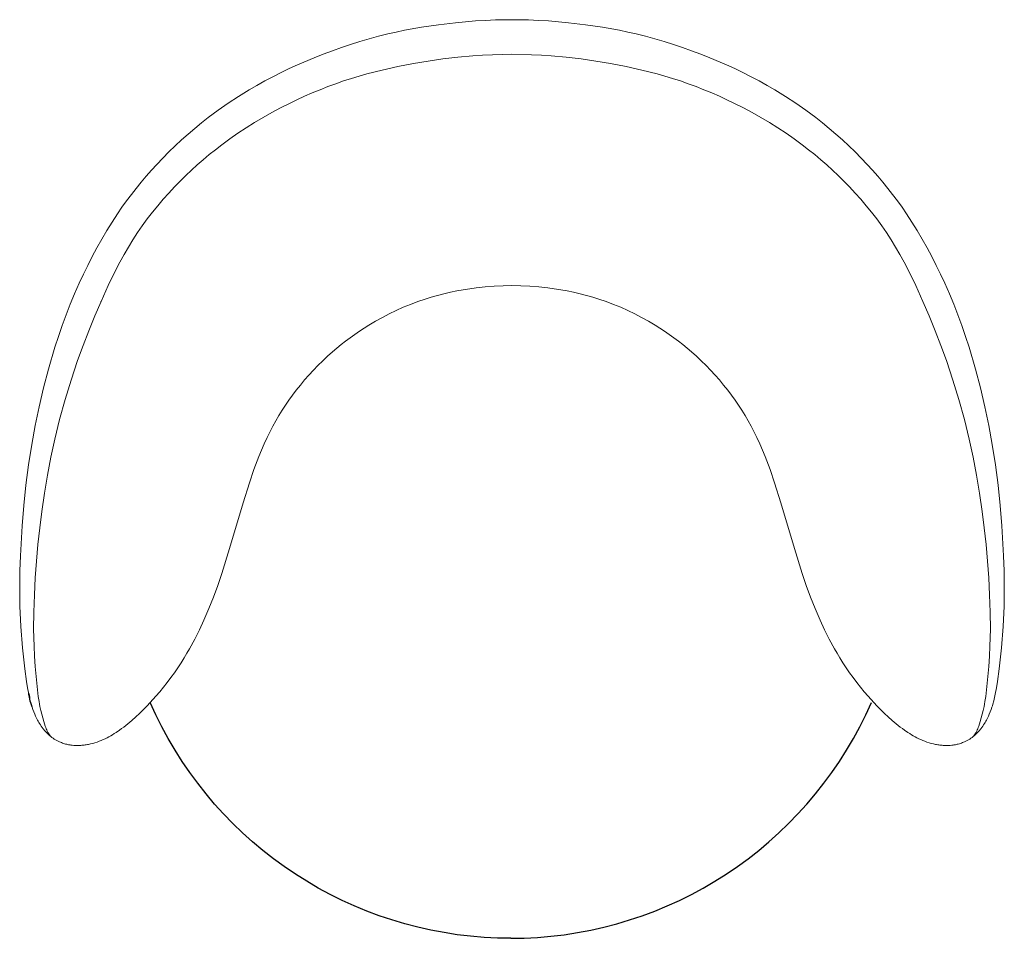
# Model space of a CAD drawing. Header units: millimetres. Extents: x 4566 to 6702, y -5050 to -3071.
# Tile 2 of 4: x 5829 to 6702, y -5050 to -4236. Entities that reach past the tile are written whole.
import ezdxf

# ---------------------------------------------------------------- set-up
doc = ezdxf.new("R2010")
doc.units = ezdxf.units.MM
doc.header["$MEASUREMENT"] = 0
doc.layers.add('Default', color=7, linetype='Continuous', lineweight=18, true_color=0x000000)
doc.layers.add('Make2D$visible$Curves', color=7, linetype='Continuous', true_color=0x000000)

msp = doc.modelspace()

# ---------------------------------------------------------------- linework, layer by layer
at = {"layer": 'Default'}
for p, q in [((6200.24, -4240.47), (6215.34, -4238.68)), ((6215.34, -4238.68), (6233.01, -4237.12)), ((6233.01, -4237.12), (6241.86, -4236.58)), ((6241.86, -4236.58), (6250.72, -4236.21)), ((6250.72, -4236.21), (6265.34, -4236.01)), ((6279.96, -4236.21), (6265.34, -4236.01)), ((6288.82, -4236.58), (6279.96, -4236.21)), ((6297.67, -4237.12), (6288.82, -4236.58)), ((6315.34, -4238.68), (6297.67, -4237.12)), ((6330.45, -4240.47), (6315.34, -4238.68)), ((6147.04, -4250.67), (6155.36, -4248.61)), ((6155.36, -4248.61), (6162.77, -4246.93)), ((6162.77, -4246.93), (6170.22, -4245.39)), ((6170.22, -4245.39), (6185.18, -4242.69)), ((6185.18, -4242.69), (6200.24, -4240.47)), ((6345.5, -4242.69), (6330.45, -4240.47)), ((6360.47, -4245.39), (6345.5, -4242.69)), ((6367.91, -4246.93), (6360.47, -4245.39)), ((6375.33, -4248.61), (6367.91, -4246.93)), ((6383.64, -4250.67), (6375.33, -4248.61)), ((6122.36, -4257.87), (6130.54, -4255.3)), ((6130.54, -4255.3), (6138.77, -4252.9)), ((6138.77, -4252.9), (6147.04, -4250.67)), ((6391.92, -4252.9), (6383.64, -4250.67)), ((6400.14, -4255.3), (6391.92, -4252.9)), ((6408.32, -4257.87), (6400.14, -4255.3)), ((6098.13, -4266.5), (6106.15, -4263.47)), ((6106.15, -4263.47), (6114.23, -4260.59)), ((6114.23, -4260.59), (6122.36, -4257.87)), ((6416.45, -4260.59), (6408.32, -4257.87)), ((6424.53, -4263.47), (6416.45, -4260.59)), ((6432.56, -4266.5), (6424.53, -4263.47)), ((6075.31, -4276.03), (6090.16, -4269.67)), ((6090.16, -4269.67), (6098.13, -4266.5)), ((6191.04, -4272.67), (6177.95, -4274.87)), ((6204.17, -4270.79), (6191.04, -4272.67)), ((6217.35, -4269.25), (6204.17, -4270.79)), ((6230.56, -4268.06), (6217.35, -4269.25)), ((6239.25, -4267.48), (6230.56, -4268.06)), ((6247.94, -4267.06), (6239.25, -4267.48)), ((6265.34, -4266.67), (6247.94, -4267.06)), ((6265.34, -4266.67), (6282.74, -4267.06)), ((6282.74, -4267.06), (6291.44, -4267.48)), ((6291.44, -4267.48), (6300.12, -4268.06)), ((6300.12, -4268.06), (6313.33, -4269.25)), ((6313.33, -4269.25), (6326.51, -4270.79)), ((6326.51, -4270.79), (6339.64, -4272.67)), ((6339.64, -4272.67), (6352.73, -4274.87)), ((6440.53, -4269.67), (6432.56, -4266.5)), ((6455.37, -4276.03), (6440.53, -4269.67)), ((6053.5, -4286.53), (6060.7, -4282.9)), ((6060.7, -4282.9), (6067.97, -4279.4)), ((6067.97, -4279.4), (6075.31, -4276.03)), ((6150.36, -4280.6), (6136.71, -4284.09)), ((6164.11, -4277.54), (6150.36, -4280.6)), ((6177.95, -4274.87), (6164.11, -4277.54)), ((6352.73, -4274.87), (6366.57, -4277.54)), ((6366.57, -4277.54), (6380.32, -4280.6)), ((6380.32, -4280.6), (6393.97, -4284.09)), ((6462.71, -4279.4), (6455.37, -4276.03)), ((6469.98, -4282.9), (6462.71, -4279.4)), ((6477.18, -4286.53), (6469.98, -4282.9)), ((6039.31, -4294.22), (6046.37, -4290.31)), ((6046.37, -4290.31), (6053.5, -4286.53)), ((6116.15, -4290.34), (6109.14, -4292.76)), ((6123.2, -4288.05), (6116.15, -4290.34)), ((6129.94, -4286.01), (6123.2, -4288.05)), ((6136.71, -4284.09), (6129.94, -4286.01)), ((6393.97, -4284.09), (6400.74, -4286.01)), ((6400.74, -4286.01), (6407.48, -4288.05)), ((6407.48, -4288.05), (6414.54, -4290.34)), ((6414.54, -4290.34), (6421.55, -4292.76)), ((6484.31, -4290.31), (6477.18, -4286.53)), ((6491.37, -4294.22), (6484.31, -4290.31)), ((6023.06, -4303.99), (6032.34, -4298.28)), ((6032.34, -4298.28), (6039.31, -4294.22)), ((6088.4, -4300.87), (6081.59, -4303.84)), ((6095.26, -4298.03), (6088.4, -4300.87)), ((6102.17, -4295.33), (6095.26, -4298.03)), ((6109.14, -4292.76), (6102.17, -4295.33)), ((6421.55, -4292.76), (6428.51, -4295.33)), ((6428.51, -4295.33), (6435.42, -4298.03)), ((6435.42, -4298.03), (6442.28, -4300.87)), ((6442.28, -4300.87), (6449.09, -4303.84)), ((6498.34, -4298.28), (6491.37, -4294.22)), ((6507.62, -4303.99), (6498.34, -4298.28)), ((6013.94, -4309.97), (6023.06, -4303.99)), ((6074.84, -4306.93), (6068.15, -4310.15)), ((6081.59, -4303.84), (6074.84, -4306.93)), ((6449.09, -4303.84), (6455.84, -4306.93)), ((6455.84, -4306.93), (6462.53, -4310.15)), ((6516.74, -4309.97), (6507.62, -4303.99)), ((5996.26, -4322.72), (6005.01, -4316.21)), ((6005.01, -4316.21), (6013.94, -4309.97)), ((6052.51, -4318.29), (6044.84, -4322.63)), ((6060.29, -4314.14), (6052.51, -4318.29)), ((6068.15, -4310.15), (6060.29, -4314.14)), ((6462.53, -4310.15), (6470.39, -4314.14)), ((6470.39, -4314.14), (6478.17, -4318.29)), ((6478.17, -4318.29), (6485.84, -4322.63)), ((6525.67, -4316.21), (6516.74, -4309.97)), ((6534.42, -4322.72), (6525.67, -4316.21)), ((5990.19, -4327.49), (5996.26, -4322.72)), ((6037.27, -4327.14), (6029.8, -4331.82)), ((6044.84, -4322.63), (6037.27, -4327.14)), ((6485.84, -4322.63), (6493.42, -4327.14)), ((6493.42, -4327.14), (6500.88, -4331.82)), ((6540.49, -4327.49), (6534.42, -4322.72)), ((5978.37, -4337.41), (5984.23, -4332.38)), ((5984.23, -4332.38), (5990.19, -4327.49)), ((6029.8, -4331.82), (6022.46, -4336.68)), ((6500.88, -4331.82), (6508.22, -4336.68)), ((6546.45, -4332.38), (6540.49, -4327.49)), ((6552.32, -4337.41), (6546.45, -4332.38)), ((5966.96, -4347.82), (5972.61, -4342.55)), ((5972.61, -4342.55), (5978.37, -4337.41)), ((6015.23, -4341.72), (6008.14, -4346.94)), ((6022.46, -4336.68), (6015.23, -4341.72)), ((6508.22, -4336.68), (6515.45, -4341.72)), ((6515.45, -4341.72), (6522.54, -4346.94)), ((6558.07, -4342.55), (6552.32, -4337.41)), ((6563.72, -4347.82), (6558.07, -4342.55)), ((5956, -4358.69), (5961.42, -4353.2)), ((5961.42, -4353.2), (5966.96, -4347.82)), ((6002.6, -4351.21), (5997.14, -4355.59)), ((6008.14, -4346.94), (6002.6, -4351.21)), ((6522.54, -4346.94), (6528.08, -4351.21)), ((6528.08, -4351.21), (6533.54, -4355.59)), ((6569.26, -4353.2), (6563.72, -4347.82)), ((6574.68, -4358.69), (6569.26, -4353.2)), ((5950.68, -4364.29), (5956, -4358.69)), ((5991.78, -4360.09), (5986.5, -4364.69)), ((5997.14, -4355.59), (5991.78, -4360.09)), ((6533.54, -4355.59), (6538.9, -4360.09)), ((6538.9, -4360.09), (6544.18, -4364.69)), ((6580, -4364.29), (6574.68, -4358.69)), ((5941.33, -4374.73), (5945.96, -4369.47)), ((5945.96, -4369.47), (5950.68, -4364.29)), ((5981.33, -4369.4), (5976.24, -4374.21)), ((5986.5, -4364.69), (5981.33, -4369.4)), ((6544.18, -4364.69), (6549.36, -4369.4)), ((6549.36, -4369.4), (6554.44, -4374.21)), ((6584.72, -4369.47), (6580, -4364.29)), ((6589.35, -4374.73), (6584.72, -4369.47)), ((5936.81, -4380.07), (5941.33, -4374.73)), ((5971.25, -4379.13), (5966.37, -4384.15)), ((5976.24, -4374.21), (5971.25, -4379.13)), ((6554.44, -4374.21), (6559.43, -4379.13)), ((6559.43, -4379.13), (6564.32, -4384.15)), ((6593.87, -4380.07), (6589.35, -4374.73)), ((5928.07, -4391.02), (5932.39, -4385.5)), ((5932.39, -4385.5), (5936.81, -4380.07)), ((5966.37, -4384.15), (5961.27, -4389.61)), ((6564.32, -4384.15), (6569.41, -4389.61)), ((6598.3, -4385.5), (6593.87, -4380.07)), ((6602.61, -4391.02), (6598.3, -4385.5)), ((5919.77, -4402.29), (5923.86, -4396.61)), ((5923.86, -4396.61), (5928.07, -4391.02)), ((5956.3, -4395.18), (5951.45, -4400.87)), ((5961.27, -4389.61), (5956.3, -4395.18)), ((6569.41, -4389.61), (6574.39, -4395.18)), ((6574.39, -4395.18), (6579.23, -4400.87)), ((6606.82, -4396.61), (6602.61, -4391.02)), ((6610.92, -4402.29), (6606.82, -4396.61)), ((5915.78, -4408.04), (5919.77, -4402.29)), ((5951.45, -4400.87), (5946.75, -4406.67)), ((6579.23, -4400.87), (6583.94, -4406.67)), ((6614.9, -4408.04), (6610.92, -4402.29)), ((5910.95, -4415.39), (5915.78, -4408.04)), ((5942.19, -4412.58), (5937.78, -4418.6)), ((5946.75, -4406.67), (5942.19, -4412.58)), ((6583.94, -4406.67), (6588.5, -4412.58)), ((6588.5, -4412.58), (6592.9, -4418.6)), ((6619.73, -4415.39), (6614.9, -4408.04)), ((5901.81, -4430.42), (5906.29, -4422.85)), ((5906.29, -4422.85), (5910.95, -4415.39)), ((5937.78, -4418.6), (5933.53, -4424.73)), ((6592.9, -4418.6), (6597.15, -4424.73)), ((6624.39, -4422.85), (6619.73, -4415.39)), ((6628.87, -4430.42), (6624.39, -4422.85)), ((5897.5, -4438.09), (5901.81, -4430.42)), ((5929.46, -4430.97), (5925.44, -4437.51)), ((5933.53, -4424.73), (5929.46, -4430.97)), ((6597.15, -4424.73), (6601.22, -4430.97)), ((6601.22, -4430.97), (6605.24, -4437.51)), ((6633.18, -4438.09), (6628.87, -4430.42)), ((5893.36, -4445.85), (5897.5, -4438.09)), ((5925.44, -4437.51), (5921.59, -4444.16)), ((6605.24, -4437.51), (6609.09, -4444.16)), ((6637.32, -4445.85), (6633.18, -4438.09)), ((5889.38, -4453.7), (5893.36, -4445.85)), ((5921.59, -4444.16), (5917.9, -4450.89)), ((6609.09, -4444.16), (6612.78, -4450.89)), ((6641.3, -4453.7), (6637.32, -4445.85)), ((5885.55, -4461.63), (5889.38, -4453.7)), ((5914.35, -4457.71), (5907.61, -4471.56)), ((5917.9, -4450.89), (5914.35, -4457.71)), ((6612.78, -4450.89), (6616.33, -4457.71)), ((6616.33, -4457.71), (6623.07, -4471.56)), ((6645.13, -4461.63), (6641.3, -4453.7)), ((5881.88, -4469.63), (5885.55, -4461.63)), ((6648.8, -4469.63), (6645.13, -4461.63)), ((5877.84, -4478.9), (5881.88, -4469.63)), ((5907.61, -4471.56), (5901.24, -4485.62)), ((6222.15, -4475.31), (6216.42, -4476.36)), ((6227.89, -4474.39), (6222.15, -4475.31)), ((6233.66, -4473.61), (6227.89, -4474.39)), ((6241.56, -4472.75), (6233.66, -4473.61)), ((6249.47, -4472.13), (6241.56, -4472.75)), ((6257.41, -4471.77), (6249.47, -4472.13)), ((6265.34, -4471.65), (6257.41, -4471.77)), ((6265.34, -4471.65), (6273.28, -4471.77)), ((6273.28, -4471.77), (6281.21, -4472.13)), ((6281.21, -4472.13), (6289.12, -4472.75)), ((6289.12, -4472.75), (6297.02, -4473.61)), ((6297.02, -4473.61), (6302.79, -4474.39)), ((6302.79, -4474.39), (6308.53, -4475.31)), ((6308.53, -4475.31), (6314.26, -4476.36)), ((6623.07, -4471.56), (6629.44, -4485.62)), ((6652.84, -4478.9), (6648.8, -4469.63)), ((5873.99, -4488.24), (5877.84, -4478.9)), ((6188.27, -4483.65), (6181.79, -4485.87)), ((6193.83, -4481.91), (6188.27, -4483.65)), ((6199.42, -4480.32), (6193.83, -4481.91)), ((6205.06, -4478.86), (6199.42, -4480.32)), ((6210.73, -4477.54), (6205.06, -4478.86)), ((6216.42, -4476.36), (6210.73, -4477.54)), ((6314.26, -4476.36), (6319.96, -4477.54)), ((6319.96, -4477.54), (6325.62, -4478.86)), ((6325.62, -4478.86), (6331.26, -4480.32)), ((6331.26, -4480.32), (6336.85, -4481.91)), ((6336.85, -4481.91), (6342.41, -4483.65)), ((6342.41, -4483.65), (6348.89, -4485.87)), ((6656.69, -4488.24), (6652.84, -4478.9)), ((5870.33, -4497.66), (5873.99, -4488.24)), ((5901.24, -4485.62), (5895.67, -4498.59)), ((6169.03, -4490.9), (6162.77, -4493.69)), ((6175.37, -4488.29), (6169.03, -4490.9)), ((6181.79, -4485.87), (6175.37, -4488.29)), ((6348.89, -4485.87), (6355.31, -4488.29)), ((6355.31, -4488.29), (6361.65, -4490.9)), ((6361.65, -4490.9), (6367.91, -4493.69)), ((6629.44, -4485.62), (6635.02, -4498.59)), ((6660.35, -4497.66), (6656.69, -4488.24)), ((5866.85, -4507.15), (5870.33, -4497.66)), ((5895.67, -4498.59), (5890.32, -4511.66)), ((6150.5, -4499.81), (6144.5, -4503.13)), ((6156.59, -4496.66), (6150.5, -4499.81)), ((6162.77, -4493.69), (6156.59, -4496.66)), ((6367.91, -4493.69), (6374.09, -4496.66)), ((6374.09, -4496.66), (6380.19, -4499.81)), ((6380.19, -4499.81), (6386.18, -4503.13)), ((6635.02, -4498.59), (6640.36, -4511.66)), ((6663.83, -4507.15), (6660.35, -4497.66)), ((5863.54, -4516.7), (5866.85, -4507.15)), ((6134.34, -4509.29), (6130.13, -4512.05)), ((6138.6, -4506.62), (6134.34, -4509.29)), ((6144.5, -4503.13), (6138.6, -4506.62)), ((6386.18, -4503.13), (6392.08, -4506.62)), ((6392.08, -4506.62), (6396.34, -4509.29)), ((6396.34, -4509.29), (6400.55, -4512.05)), ((6667.14, -4516.7), (6663.83, -4507.15)), ((5860.41, -4526.3), (5863.54, -4516.7)), ((5890.32, -4511.66), (5885.23, -4524.83)), ((6121.91, -4517.82), (6117.89, -4520.84)), ((6125.99, -4514.89), (6121.91, -4517.82)), ((6130.13, -4512.05), (6125.99, -4514.89)), ((6400.55, -4512.05), (6404.69, -4514.89)), ((6404.69, -4514.89), (6408.78, -4517.82)), ((6408.78, -4517.82), (6412.8, -4520.84)), ((6640.36, -4511.66), (6645.45, -4524.83)), ((6670.27, -4526.3), (6667.14, -4516.7)), ((5854.64, -4545.67), (5860.41, -4526.3)), ((5885.23, -4524.83), (5880.42, -4538.08)), ((6110.04, -4527.12), (6106.22, -4530.38)), ((6113.93, -4523.94), (6110.04, -4527.12)), ((6117.89, -4520.84), (6113.93, -4523.94)), ((6412.8, -4520.84), (6416.75, -4523.94)), ((6416.75, -4523.94), (6420.64, -4527.12)), ((6420.64, -4527.12), (6424.46, -4530.38)), ((6645.45, -4524.83), (6650.27, -4538.08)), ((6676.04, -4545.67), (6670.27, -4526.3)), ((6101.86, -4534.28), (6097.59, -4538.28)), ((6106.22, -4530.38), (6101.86, -4534.28)), ((6424.46, -4530.38), (6428.82, -4534.28)), ((6428.82, -4534.28), (6433.09, -4538.28)), ((5880.42, -4538.08), (5874.63, -4555.34)), ((6093.43, -4542.39), (6089.37, -4546.59)), ((6097.59, -4538.28), (6093.43, -4542.39)), ((6433.09, -4538.28), (6437.25, -4542.39)), ((6437.25, -4542.39), (6441.32, -4546.59)), ((6650.27, -4538.08), (6656.05, -4555.34)), ((5850.25, -4562.25), (5854.64, -4545.67)), ((6085.4, -4550.9), (6081.55, -4555.3)), ((6089.37, -4546.59), (6085.4, -4550.9)), ((6441.32, -4546.59), (6445.28, -4550.9)), ((6445.28, -4550.9), (6449.13, -4555.3)), ((6680.43, -4562.25), (6676.04, -4545.67)), ((5846.32, -4578.95), (5850.25, -4562.25)), ((5874.63, -4555.34), (5869.34, -4572.74)), ((6077.8, -4559.79), (6074.16, -4564.38)), ((6081.55, -4555.3), (6077.8, -4559.79)), ((6449.13, -4555.3), (6452.88, -4559.79)), ((6452.88, -4559.79), (6456.52, -4564.38)), ((6656.05, -4555.34), (6661.34, -4572.74)), ((6684.36, -4578.95), (6680.43, -4562.25)), ((6070.89, -4568.7), (6067.72, -4573.09)), ((6074.16, -4564.38), (6070.89, -4568.7)), ((6456.52, -4564.38), (6459.79, -4568.7)), ((6459.79, -4568.7), (6462.96, -4573.09)), ((5842.83, -4595.74), (5846.32, -4578.95)), ((5869.34, -4572.74), (5864.55, -4590.26)), ((6064.66, -4577.56), (6061.7, -4582.1)), ((6067.72, -4573.09), (6064.66, -4577.56)), ((6462.96, -4573.09), (6466.02, -4577.56)), ((6466.02, -4577.56), (6468.98, -4582.1)), ((6661.34, -4572.74), (6666.13, -4590.26)), ((6687.85, -4595.74), (6684.36, -4578.95)), ((6058.85, -4586.7), (6056.11, -4591.37)), ((6061.7, -4582.1), (6058.85, -4586.7)), ((6468.98, -4582.1), (6471.83, -4586.7)), ((6471.83, -4586.7), (6474.57, -4591.37)), ((5839.77, -4612.61), (5842.83, -4595.74)), ((5864.55, -4590.26), (5860.25, -4607.88)), ((6053.48, -4596.1), (6050.98, -4600.89)), ((6056.11, -4591.37), (6053.48, -4596.1)), ((6474.57, -4591.37), (6477.2, -4596.1)), ((6477.2, -4596.1), (6479.7, -4600.89)), ((6666.13, -4590.26), (6670.43, -4607.88)), ((6690.91, -4612.61), (6687.85, -4595.74)), ((6050.98, -4600.89), (6048.29, -4606.39)), ((6479.7, -4600.89), (6482.39, -4606.39)), ((5837, -4630.53), (5839.77, -4612.61)), ((5860.25, -4607.88), (5856.81, -4623.75)), ((6045.74, -4611.95), (6043.33, -4617.57)), ((6048.29, -4606.39), (6045.74, -4611.95)), ((6482.39, -4606.39), (6484.94, -4611.95)), ((6484.94, -4611.95), (6487.36, -4617.57)), ((6670.43, -4607.88), (6673.87, -4623.75)), ((6693.68, -4630.53), (6690.91, -4612.61)), ((5856.81, -4623.75), (5853.76, -4639.69)), ((6041.03, -4623.24), (6036.73, -4634.71)), ((6043.33, -4617.57), (6041.03, -4623.24)), ((6487.36, -4617.57), (6489.65, -4623.24)), ((6489.65, -4623.24), (6493.95, -4634.71)), ((6673.87, -4623.75), (6676.92, -4639.69)), ((5834.68, -4648.51), (5837, -4630.53)), ((6696, -4648.51), (6693.68, -4630.53)), ((5853.76, -4639.69), (5851.07, -4655.69)), ((6036.73, -4634.71), (6032.76, -4646.3)), ((6493.95, -4634.71), (6497.92, -4646.3)), ((6676.92, -4639.69), (6679.61, -4655.69)), ((5832.77, -4666.55), (5834.68, -4648.51)), ((6032.76, -4646.3), (6027.05, -4664.26)), ((6497.92, -4646.3), (6503.63, -4664.26)), ((6697.91, -4666.55), (6696, -4648.51)), ((5851.07, -4655.69), (5848.74, -4671.76)), ((6679.61, -4655.69), (6681.95, -4671.76)), ((5831.26, -4684.62), (5832.77, -4666.55)), ((6027.05, -4664.26), (6015.17, -4704.62)), ((6503.63, -4664.26), (6515.52, -4704.62)), ((6699.42, -4684.62), (6697.91, -4666.55)), ((5848.74, -4671.76), (5846.91, -4686.43)), ((6681.95, -4671.76), (6683.77, -4686.43)), ((5829.72, -4711.2), (5831.26, -4684.62)), ((6700.96, -4711.2), (6699.42, -4684.62)), ((5846.91, -4686.43), (5845.35, -4701.13)), ((6683.77, -4686.43), (6685.33, -4701.13)), ((5845.35, -4701.13), (5842.98, -4730.64)), ((6685.33, -4701.13), (6687.7, -4730.64)), ((6015.17, -4704.62), (6008.26, -4726.81)), ((6515.52, -4704.62), (6522.42, -4726.81)), ((5829.29, -4724.5), (5829.72, -4711.2)), ((6701.39, -4724.5), (6700.96, -4711.2)), ((5829.13, -4737.81), (5829.29, -4724.5)), ((6008.26, -4726.81), (6004.66, -4737.28)), ((6522.42, -4726.81), (6526.02, -4737.28)), ((6701.55, -4737.81), (6701.39, -4724.5)), ((5842.98, -4730.64), (5842.14, -4745.77)), ((6687.7, -4730.64), (6688.54, -4745.77)), ((5829.38, -4755.85), (5829.13, -4737.81)), ((5842.14, -4745.77), (5841.62, -4760.92)), ((6004.66, -4737.28), (6000.82, -4747.66)), ((6526.02, -4737.28), (6529.86, -4747.66)), ((6688.54, -4745.77), (6689.06, -4760.92)), ((6701.3, -4755.85), (6701.55, -4737.81)), ((6000.82, -4747.66), (5996.72, -4757.94)), ((6529.86, -4747.66), (6533.96, -4757.94)), ((5830.2, -4773.87), (5829.38, -4755.85)), ((5841.62, -4760.92), (5841.48, -4776.07)), ((5996.72, -4757.94), (5992.34, -4768.11)), ((6533.96, -4757.94), (6538.34, -4768.11)), ((6689.06, -4760.92), (6689.2, -4776.07)), ((6700.48, -4773.87), (6701.3, -4755.85)), ((5992.34, -4768.11), (5988.38, -4776.68)), ((6538.34, -4768.11), (6542.3, -4776.68)), ((5831.7, -4792.66), (5830.2, -4773.87)), ((5841.48, -4776.07), (5841.82, -4791.2)), ((5988.38, -4776.68), (5984.17, -4785.12)), ((6542.3, -4776.68), (6546.51, -4785.12)), ((6689.2, -4776.07), (6688.86, -4791.2)), ((6698.98, -4792.66), (6700.48, -4773.87)), ((5984.17, -4785.12), (5979.69, -4793.42)), ((6546.51, -4785.12), (6550.99, -4793.42)), ((5833.77, -4811.39), (5831.7, -4792.66)), ((5841.82, -4791.2), (5842.26, -4800.17)), ((5977.35, -4797.51), (5974.92, -4801.56)), ((5979.69, -4793.42), (5977.35, -4797.51)), ((6550.99, -4793.42), (6553.33, -4797.51)), ((6553.33, -4797.51), (6555.76, -4801.56)), ((6688.86, -4791.2), (6688.42, -4800.17)), ((6696.91, -4811.39), (6698.98, -4792.66)), ((5842.26, -4800.17), (5842.88, -4809.12)), ((5972.11, -4806.03), (5969.19, -4810.45)), ((5974.92, -4801.56), (5972.11, -4806.03)), ((6555.76, -4801.56), (6558.58, -4806.03)), ((6558.58, -4806.03), (6561.49, -4810.45)), ((6688.42, -4800.17), (6687.8, -4809.12)), ((5835.27, -4822.53), (5833.77, -4811.39)), ((5842.88, -4809.12), (5844.55, -4827.01)), ((5966.18, -4814.8), (5963.08, -4819.08)), ((5969.19, -4810.45), (5966.18, -4814.8)), ((6561.49, -4810.45), (6564.5, -4814.8)), ((6564.5, -4814.8), (6567.6, -4819.08)), ((6687.8, -4809.12), (6686.13, -4827.01)), ((6695.42, -4822.53), (6696.91, -4811.39)), ((5836.15, -4828.08), (5835.27, -4822.53)), ((5959.89, -4823.3), (5956.62, -4827.46)), ((5963.08, -4819.08), (5959.89, -4823.3)), ((6567.6, -4819.08), (6570.79, -4823.3)), ((6570.79, -4823.3), (6574.07, -4827.46)), ((6694.53, -4828.08), (6695.42, -4822.53)), ((5837.18, -4833.61), (5836.15, -4828.08)), ((5844.55, -4827.01), (5845.62, -4835.93)), ((5953.26, -4831.54), (5949.82, -4835.56)), ((5956.62, -4827.46), (5953.26, -4831.54)), ((6574.07, -4827.46), (6577.42, -4831.54)), ((6577.42, -4831.54), (6580.86, -4835.56)), ((6686.13, -4827.01), (6685.06, -4835.93)), ((6693.5, -4833.61), (6694.53, -4828.08)), ((5837.8, -4836.58), (5837.18, -4833.61)), ((5838.49, -4839.54), (5837.8, -4836.58)), ((5839.26, -4842.47), (5838.49, -4839.54)), ((5845.62, -4835.93), (5846.29, -4840.36)), ((5846.29, -4840.36), (5846.68, -4842.57)), ((5944.83, -4841.13), (5941.76, -4844.4)), ((5949.82, -4835.56), (5944.83, -4841.13)), ((6580.86, -4835.56), (6585.85, -4841.13)), ((6585.85, -4841.13), (6588.93, -4844.4)), ((6684.39, -4840.36), (6684, -4842.57)), ((6685.06, -4835.93), (6684.39, -4840.36)), ((6691.42, -4842.47), (6692.19, -4839.54)), ((6692.19, -4839.54), (6692.88, -4836.58)), ((6692.88, -4836.58), (6693.5, -4833.61)), ((5839.69, -4843.93), (5839.26, -4842.47)), ((5840.15, -4845.37), (5839.69, -4843.93)), ((5840.84, -4847.38), (5840.15, -4845.37)), ((5841.6, -4849.37), (5840.84, -4847.38)), ((5842.41, -4851.34), (5841.6, -4849.37)), ((5846.68, -4842.57), (5847.11, -4844.77)), ((5847.11, -4844.77), (5847.83, -4848.07)), ((5847.83, -4848.07), (5848.64, -4851.35)), ((5938.62, -4847.62), (5935.41, -4850.76)), ((5941.76, -4844.4), (5938.62, -4847.62)), ((6588.93, -4844.4), (6592.07, -4847.62)), ((6592.07, -4847.62), (6595.27, -4850.76)), ((6682.85, -4848.07), (6682.04, -4851.35)), ((6683.58, -4844.77), (6682.85, -4848.07)), ((6684, -4842.57), (6683.58, -4844.77)), ((6688.27, -4851.34), (6689.09, -4849.37)), ((6689.09, -4849.37), (6689.84, -4847.38)), ((6689.84, -4847.38), (6690.53, -4845.37)), ((6690.53, -4845.37), (6690.99, -4843.93)), ((6690.99, -4843.93), (6691.42, -4842.47)), ((5843.28, -4853.28), (5842.41, -4851.34)), ((5843.81, -4854.4), (5843.28, -4853.28)), ((5844.37, -4855.52), (5843.81, -4854.4)), ((5844.94, -4856.62), (5844.37, -4855.52)), ((5845.54, -4857.71), (5844.94, -4856.62)), ((5846.16, -4858.79), (5845.54, -4857.71)), ((5846.8, -4859.86), (5846.16, -4858.79)), ((5848.64, -4851.35), (5850.46, -4857.86)), ((5850.46, -4857.86), (5851.12, -4860.04)), ((5928.63, -4856.95), (5925.03, -4859.96)), ((5932.13, -4853.83), (5928.63, -4856.95)), ((5935.41, -4850.76), (5932.13, -4853.83)), ((6595.27, -4850.76), (6598.55, -4853.83)), ((6598.55, -4853.83), (6602.06, -4856.95)), ((6602.06, -4856.95), (6605.65, -4859.96)), ((6680.22, -4857.86), (6679.56, -4860.04)), ((6682.04, -4851.35), (6680.22, -4857.86)), ((6683.88, -4859.86), (6684.52, -4858.79)), ((6684.52, -4858.79), (6685.14, -4857.71)), ((6685.14, -4857.71), (6685.74, -4856.62)), ((6685.74, -4856.62), (6686.31, -4855.52)), ((6686.31, -4855.52), (6686.87, -4854.4)), ((6686.87, -4854.4), (6687.4, -4853.28)), ((6687.4, -4853.28), (6688.27, -4851.34)), ((5847.47, -4860.91), (5846.8, -4859.86)), ((5848.15, -4861.95), (5847.47, -4860.91)), ((5849.04, -4863.2), (5848.15, -4861.95)), ((5849.96, -4864.42), (5849.04, -4863.2)), ((5850.43, -4865.02), (5849.96, -4864.42)), ((5850.92, -4865.61), (5850.43, -4865.02)), ((5851.42, -4866.19), (5850.92, -4865.61)), ((5851.12, -4860.04), (5851.83, -4862.19)), ((5851.93, -4866.75), (5851.42, -4866.19)), ((5851.83, -4862.19), (5852.21, -4863.26)), ((5852.4, -4867.25), (5851.93, -4866.75)), ((5852.21, -4863.26), (5852.62, -4864.32)), ((5852.88, -4867.74), (5852.4, -4867.25)), ((5852.62, -4864.32), (5853.06, -4865.37)), ((5853.86, -4868.7), (5852.88, -4867.74)), ((5853.06, -4865.37), (5853.53, -4866.4)), ((5853.53, -4866.4), (5853.85, -4867.05)), ((5853.85, -4867.05), (5854.18, -4867.68)), ((5854.18, -4867.68), (5854.54, -4868.31)), ((5914.53, -4867.7), (5912.98, -4868.69)), ((5917.57, -4865.62), (5914.53, -4867.7)), ((5919.47, -4864.26), (5917.57, -4865.62)), ((5921.35, -4862.85), (5919.47, -4864.26)), ((5925.03, -4859.96), (5921.35, -4862.85)), ((6605.65, -4859.96), (6609.33, -4862.85)), ((6609.33, -4862.85), (6611.21, -4864.26)), ((6611.21, -4864.26), (6613.11, -4865.62)), ((6613.11, -4865.62), (6616.15, -4867.7)), ((6616.15, -4867.7), (6617.7, -4868.69)), ((6676.5, -4867.68), (6676.15, -4868.31)), ((6676.83, -4867.05), (6676.5, -4867.68)), ((6676.82, -4868.7), (6677.8, -4867.74)), ((6677.15, -4866.4), (6676.83, -4867.05)), ((6677.62, -4865.37), (6677.15, -4866.4)), ((6678.06, -4864.32), (6677.62, -4865.37)), ((6677.8, -4867.74), (6678.28, -4867.25)), ((6678.47, -4863.26), (6678.06, -4864.32)), ((6678.28, -4867.25), (6678.75, -4866.75)), ((6678.86, -4862.19), (6678.47, -4863.26)), ((6678.75, -4866.75), (6679.26, -4866.19)), ((6679.56, -4860.04), (6678.86, -4862.19)), ((6679.26, -4866.19), (6679.76, -4865.61)), ((6679.76, -4865.61), (6680.25, -4865.02)), ((6680.25, -4865.02), (6680.72, -4864.42)), ((6680.72, -4864.42), (6681.65, -4863.2)), ((6681.65, -4863.2), (6682.53, -4861.95)), ((6682.53, -4861.95), (6683.22, -4860.91)), ((6683.22, -4860.91), (6683.88, -4859.86)), ((5854.87, -4869.63), (5853.86, -4868.7)), ((5854.54, -4868.31), (5854.72, -4868.61)), ((5854.72, -4868.61), (5854.91, -4868.92)), ((5855.9, -4870.54), (5854.87, -4869.63)), ((5854.91, -4868.92), (5855.11, -4869.22)), ((5855.11, -4869.22), (5855.31, -4869.51)), ((5855.31, -4869.51), (5855.52, -4869.8)), ((5855.52, -4869.8), (5855.73, -4870.09)), ((5855.73, -4870.09), (5855.96, -4870.36)), ((5856.82, -4871.32), (5855.9, -4870.54)), ((5855.96, -4870.36), (5856.18, -4870.64)), ((5856.18, -4870.64), (5856.42, -4870.9)), ((5856.42, -4870.9), (5856.67, -4871.16)), ((5856.67, -4871.16), (5856.85, -4871.35)), ((5857.75, -4872.07), (5856.82, -4871.32)), ((5858.22, -4872.44), (5857.75, -4872.07)), ((5858.7, -4872.8), (5858.22, -4872.44)), ((5859.19, -4873.14), (5858.7, -4872.8)), ((5859.69, -4873.48), (5859.19, -4873.14)), ((5860.23, -4873.83), (5859.69, -4873.48)), ((5860.79, -4874.17), (5860.23, -4873.83)), ((5861.36, -4874.49), (5860.79, -4874.17)), ((5861.94, -4874.8), (5861.36, -4874.49)), ((5862.52, -4875.09), (5861.94, -4874.8)), ((5863.11, -4875.37), (5862.52, -4875.09)), ((5863.7, -4875.64), (5863.11, -4875.37)), ((5864.3, -4875.89), (5863.7, -4875.64)), ((5865.21, -4876.29), (5864.3, -4875.89)), ((5866.12, -4876.66), (5865.21, -4876.29)), ((5867.04, -4877.01), (5866.12, -4876.66)), ((5895.79, -4876.76), (5893.9, -4877.3)), ((5897.67, -4876.16), (5895.79, -4876.76)), ((5899.53, -4875.49), (5897.67, -4876.16)), ((5901.36, -4874.77), (5899.53, -4875.49)), ((5903.17, -4874), (5901.36, -4874.77)), ((5904.96, -4873.17), (5903.17, -4874)), ((5906.61, -4872.35), (5904.96, -4873.17)), ((5908.23, -4871.49), (5906.61, -4872.35)), ((5909.84, -4870.59), (5908.23, -4871.49)), ((5911.42, -4869.66), (5909.84, -4870.59)), ((5912.98, -4868.69), (5911.42, -4869.66)), ((6617.7, -4868.69), (6619.26, -4869.66)), ((6619.26, -4869.66), (6620.84, -4870.59)), ((6620.84, -4870.59), (6622.45, -4871.49)), ((6622.45, -4871.49), (6624.07, -4872.35)), ((6624.07, -4872.35), (6625.72, -4873.17)), ((6625.72, -4873.17), (6627.51, -4874)), ((6627.51, -4874), (6629.32, -4874.77)), ((6629.32, -4874.77), (6631.16, -4875.49)), ((6631.16, -4875.49), (6633.01, -4876.16)), ((6633.01, -4876.16), (6634.89, -4876.76)), ((6634.89, -4876.76), (6636.78, -4877.3)), ((6663.64, -4877.01), (6664.56, -4876.66)), ((6664.56, -4876.66), (6665.48, -4876.29)), ((6665.48, -4876.29), (6666.38, -4875.89)), ((6666.38, -4875.89), (6666.98, -4875.64)), ((6666.98, -4875.64), (6667.57, -4875.37)), ((6667.57, -4875.37), (6668.16, -4875.09)), ((6668.16, -4875.09), (6668.75, -4874.8)), ((6668.75, -4874.8), (6669.32, -4874.49)), ((6669.32, -4874.49), (6669.89, -4874.17)), ((6669.89, -4874.17), (6670.45, -4873.83)), ((6670.45, -4873.83), (6671, -4873.48)), ((6671, -4873.48), (6671.49, -4873.14)), ((6671.49, -4873.14), (6671.98, -4872.8)), ((6671.98, -4872.8), (6672.46, -4872.44)), ((6672.46, -4872.44), (6672.93, -4872.07)), ((6672.93, -4872.07), (6673.86, -4871.32)), ((6674.02, -4871.16), (6673.83, -4871.35)), ((6673.86, -4871.32), (6674.78, -4870.54)), ((6674.26, -4870.9), (6674.02, -4871.16)), ((6674.5, -4870.64), (6674.26, -4870.9)), ((6674.73, -4870.36), (6674.5, -4870.64)), ((6674.95, -4870.09), (6674.73, -4870.36)), ((6674.78, -4870.54), (6675.81, -4869.63)), ((6675.16, -4869.8), (6674.95, -4870.09)), ((6675.37, -4869.51), (6675.16, -4869.8)), ((6675.57, -4869.22), (6675.37, -4869.51)), ((6675.77, -4868.92), (6675.57, -4869.22)), ((6675.96, -4868.61), (6675.77, -4868.92)), ((6675.81, -4869.63), (6676.82, -4868.7)), ((6676.15, -4868.31), (6675.96, -4868.61)), ((5867.98, -4877.33), (5867.04, -4877.01)), ((5868.92, -4877.63), (5867.98, -4877.33)), ((5869.87, -4877.9), (5868.92, -4877.63)), ((5870.82, -4878.15), (5869.87, -4877.9)), ((5871.79, -4878.37), (5870.82, -4878.15)), ((5872.43, -4878.5), (5871.79, -4878.37)), ((5873.07, -4878.62), (5872.43, -4878.5)), ((5873.72, -4878.73), (5873.07, -4878.62)), ((5874.37, -4878.83), (5873.72, -4878.73)), ((5875.67, -4878.99), (5874.37, -4878.83)), ((5876.98, -4879.1), (5875.67, -4878.99)), ((5878.29, -4879.17), (5876.98, -4879.1)), ((5879.6, -4879.2), (5878.29, -4879.17)), ((5880.91, -4879.2), (5879.6, -4879.2)), ((5882.22, -4879.16), (5880.91, -4879.2)), ((5883.21, -4879.1), (5882.22, -4879.16)), ((5884.2, -4879.03), (5883.21, -4879.1)), ((5885.18, -4878.94), (5884.2, -4879.03)), ((5886.17, -4878.82), (5885.18, -4878.94)), ((5887.15, -4878.69), (5886.17, -4878.82)), ((5888.12, -4878.55), (5887.15, -4878.69)), ((5889.1, -4878.38), (5888.12, -4878.55)), ((5890.07, -4878.2), (5889.1, -4878.38)), ((5891.99, -4877.78), (5890.07, -4878.2)), ((5893.9, -4877.3), (5891.99, -4877.78)), ((6636.78, -4877.3), (6638.69, -4877.78)), ((6638.69, -4877.78), (6640.61, -4878.2)), ((6640.61, -4878.2), (6641.58, -4878.38)), ((6641.58, -4878.38), (6642.56, -4878.55)), ((6642.56, -4878.55), (6643.54, -4878.69)), ((6643.54, -4878.69), (6644.52, -4878.82)), ((6644.52, -4878.82), (6645.5, -4878.94)), ((6645.5, -4878.94), (6646.48, -4879.03)), ((6646.48, -4879.03), (6647.47, -4879.1)), ((6647.47, -4879.1), (6648.46, -4879.16)), ((6648.46, -4879.16), (6649.77, -4879.2)), ((6649.77, -4879.2), (6651.08, -4879.2)), ((6651.08, -4879.2), (6652.4, -4879.17)), ((6652.4, -4879.17), (6653.71, -4879.1)), ((6653.71, -4879.1), (6655.01, -4878.99)), ((6655.01, -4878.99), (6656.31, -4878.83)), ((6656.31, -4878.83), (6656.96, -4878.73)), ((6656.96, -4878.73), (6657.61, -4878.62)), ((6657.61, -4878.62), (6658.25, -4878.5)), ((6658.25, -4878.5), (6658.9, -4878.37)), ((6658.9, -4878.37), (6659.86, -4878.15)), ((6659.86, -4878.15), (6660.81, -4877.9)), ((6660.81, -4877.9), (6661.76, -4877.63)), ((6661.76, -4877.63), (6662.7, -4877.33)), ((6662.7, -4877.33), (6663.64, -4877.01))]:
    msp.add_line(p, q, dxfattribs=at)
at = {"layer": 'Make2D$visible$Curves'}
for p, q in [((5901.33, -4485.91), (5901.45, -4485.62)), ((6681.67, -4689), (6681.67, -4689)), ((5837.04, -4832.84), (5837.12, -4833.29)), ((5837.04, -4832.84), (5837.17, -4833.58)), ((5837.12, -4833.29), (5837.74, -4836.32)), ((5837.17, -4833.58), (5837.18, -4833.61)), ((5838.04, -4837.86), (5837.18, -4833.61)), ((5837.18, -4833.61), (5837.88, -4836.89)), ((5838.11, -4838.14), (5837.76, -4836.41)), ((5837.76, -4836.41), (5837.76, -4836.41)), ((5838.52, -4839.85), (5838.11, -4838.14)), ((5838.99, -4841.55), (5838.52, -4839.85)), ((5839.51, -4843.24), (5838.99, -4841.55)), ((5949.77, -4851.94), (5944.83, -4841.13)), ((6578.8, -4851.93), (6583.74, -4841.12)), ((5840.08, -4844.9), (5839.51, -4843.24)), ((5955.08, -4862.57), (5949.77, -4851.94)), ((6573.49, -4862.56), (6578.8, -4851.93)), ((5960.74, -4873.01), (5955.08, -4862.57)), ((6567.83, -4873), (6573.49, -4862.56)), ((5966.76, -4883.25), (5960.74, -4873.01)), ((6561.81, -4883.25), (6567.83, -4873)), ((5973.13, -4893.29), (5966.76, -4883.25)), ((6555.44, -4893.28), (6561.81, -4883.25)), ((5979.83, -4903.1), (5973.13, -4893.29)), ((6548.74, -4903.09), (6555.44, -4893.28)), ((5986.86, -4912.67), (5979.83, -4903.1)), ((6541.71, -4912.67), (6548.74, -4903.09)), ((5994.22, -4922), (5986.86, -4912.67)), ((6534.35, -4922), (6541.71, -4912.67)), ((6001.89, -4931.08), (5994.22, -4922)), ((6526.69, -4931.07), (6534.35, -4922)), ((6009.86, -4939.88), (6001.89, -4931.08)), ((6518.71, -4939.88), (6526.69, -4931.07)), ((6018.13, -4948.42), (6009.86, -4939.88)), ((6510.44, -4948.41), (6518.71, -4939.88)), ((6026.69, -4956.66), (6018.13, -4948.42)), ((6501.89, -4956.66), (6510.44, -4948.41)), ((6035.52, -4964.61), (6026.69, -4956.66)), ((6493.05, -4964.6), (6501.89, -4956.66)), ((6044.61, -4972.25), (6035.52, -4964.61)), ((6053.97, -4979.57), (6044.61, -4972.25)), ((6474.6, -4979.57), (6483.96, -4972.25)), ((6483.96, -4972.25), (6493.05, -4964.6)), ((6063.57, -4986.58), (6053.97, -4979.57)), ((6465.01, -4986.58), (6474.6, -4979.57)), ((6073.4, -4993.25), (6063.57, -4986.58)), ((6455.17, -4993.25), (6465.01, -4986.58)), ((6083.45, -4999.58), (6073.4, -4993.25)), ((6445.12, -4999.58), (6455.17, -4993.25)), ((6093.71, -5005.57), (6083.45, -4999.58)), ((6104.17, -5011.2), (6093.71, -5005.57)), ((6424.4, -5011.2), (6434.86, -5005.57)), ((6434.86, -5005.57), (6445.12, -4999.58)), ((6114.82, -5016.48), (6104.17, -5011.2)), ((6413.75, -5016.48), (6424.4, -5011.2)), ((6125.64, -5021.38), (6114.82, -5016.48)), ((6136.62, -5025.92), (6125.64, -5021.38)), ((6391.95, -5025.92), (6402.93, -5021.38)), ((6402.93, -5021.38), (6413.75, -5016.48)), ((6147.75, -5030.08), (6136.62, -5025.92)), ((6159.01, -5033.85), (6147.75, -5030.08)), ((6369.56, -5033.85), (6380.82, -5030.08)), ((6380.82, -5030.08), (6391.95, -5025.92)), ((6170.4, -5037.25), (6159.01, -5033.85)), ((6181.9, -5040.25), (6170.4, -5037.25)), ((6193.49, -5042.85), (6181.9, -5040.25)), ((6335.08, -5042.85), (6346.67, -5040.25)), ((6346.67, -5040.25), (6358.17, -5037.24)), ((6358.17, -5037.24), (6369.56, -5033.85)), ((6205.16, -5045.06), (6193.49, -5042.85)), ((6216.9, -5046.87), (6205.16, -5045.06)), ((6228.7, -5048.28), (6216.9, -5046.87)), ((6240.54, -5049.29), (6228.7, -5048.28)), ((6252.41, -5049.89), (6240.54, -5049.29)), ((6264.29, -5050.09), (6252.41, -5049.89)), ((6264.28, -5050.09), (6276.16, -5049.89)), ((6276.16, -5049.89), (6288.03, -5049.29)), ((6288.03, -5049.29), (6299.87, -5048.28)), ((6299.87, -5048.28), (6311.66, -5046.87)), ((6311.66, -5046.87), (6323.41, -5045.06)), ((6323.41, -5045.06), (6335.08, -5042.85))]:
    msp.add_line(p, q, dxfattribs=at)

doc.saveas('drawing.dxf')
